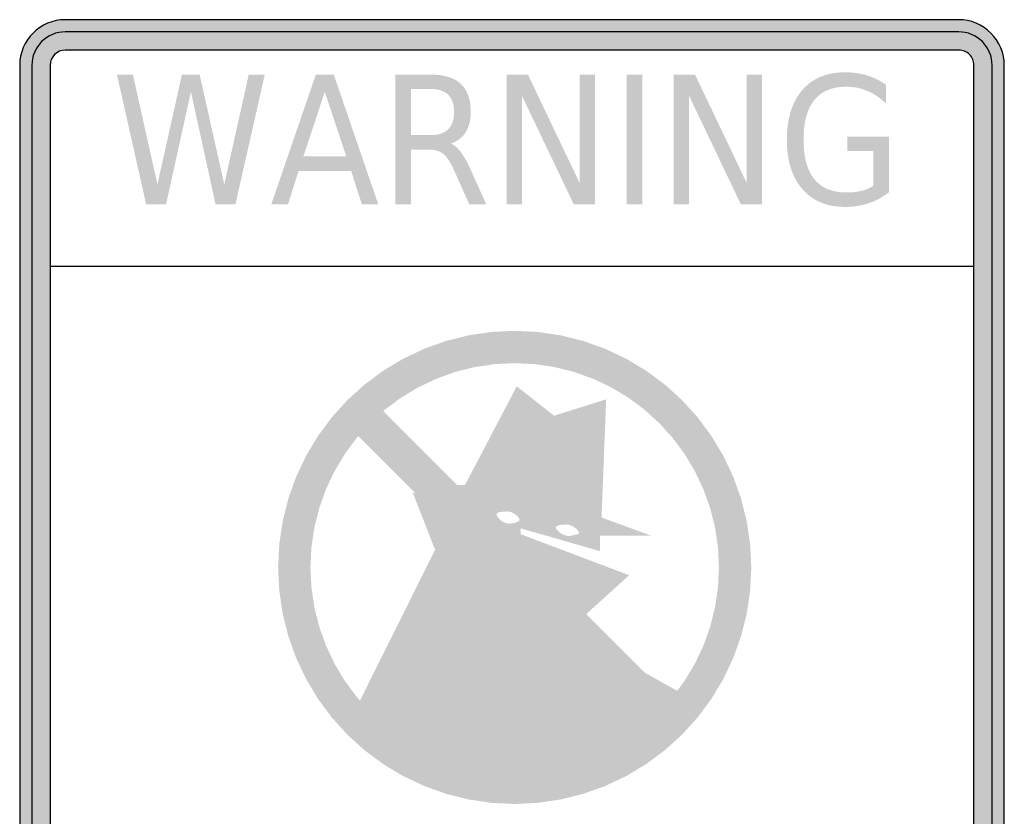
# Model space of a CAD drawing. Header units: inches. Extents: x -0.5 to 0.5, y -0.63 to 0.63.
# Tile 4 of 4: x -0.5 to 0.5, y -0.18 to 0.63. Entities that reach past the tile are written whole.
import ezdxf

# ---------------------------------------------------------------- set-up
doc = ezdxf.new("R2010")
doc.units = ezdxf.units.IN
doc.header["$MEASUREMENT"] = 0

msp = doc.modelspace()

# ---------------------------------------------------------------- hatches: boundary and pattern name
h = msp.add_hatch(color=7)
edge = h.paths.add_edge_path()
edge.add_line((-0.45368, -0.62541), (0.45368, -0.62541))
edge.add_spline(control_points=[(0.45368, -0.62541), (0.47926, -0.62541), (0.5, -0.60467), (0.5, -0.57909)], knot_values=[0, 0, 0, 0, 1, 1, 1, 1], degree=3, periodic=0)
edge.add_line((0.5, -0.57909), (0.5, 0.57909))
edge.add_spline(control_points=[(0.5, 0.57909), (0.5, 0.59137), (0.49512, 0.60315), (0.48643, 0.61184), (0.47775, 0.62053), (0.46596, 0.62541), (0.45368, 0.62541)], knot_values=[0, 0, 0, 0, 1, 1, 1, 2, 2, 2, 2], degree=3, periodic=0)
edge.add_line((0.45368, 0.62541), (-0.45368, 0.62541))
edge.add_spline(control_points=[(-0.45368, 0.62541), (-0.47926, 0.62541), (-0.5, 0.60467), (-0.5, 0.57909)], knot_values=[0, 0, 0, 0, 1, 1, 1, 1], degree=3, periodic=0)
edge.add_line((-0.5, 0.57909), (-0.5, -0.57909))
edge.add_spline(control_points=[(-0.5, -0.57909), (-0.5, -0.60467), (-0.47926, -0.62541), (-0.45368, -0.62541)], knot_values=[0, 0, 0, 0, 1, 1, 1, 1], degree=3, periodic=0)
edge = h.paths.add_edge_path(flags=0)
edge.add_line((-0.45368, -0.59453), (0.45368, -0.59453))
edge.add_spline(control_points=[(0.45368, -0.59453), (0.45777, -0.59453), (0.4617, -0.5929), (0.4646, -0.59001), (0.46749, -0.58711), (0.46912, -0.58318), (0.46912, -0.57909)], knot_values=[0, 0, 0, 0, 1, 1, 1, 2, 2, 2, 2], degree=3, periodic=0)
edge.add_line((0.46912, -0.57909), (0.46912, 0.57909))
edge.add_spline(control_points=[(0.46912, 0.57909), (0.46912, 0.58318), (0.46749, 0.58711), (0.4646, 0.59001), (0.4617, 0.5929), (0.45777, 0.59453), (0.45368, 0.59453)], knot_values=[0, 0, 0, 0, 1, 1, 1, 2, 2, 2, 2], degree=3, periodic=0)
edge.add_line((0.45368, 0.59453), (-0.45368, 0.59453))
edge.add_spline(control_points=[(-0.45368, 0.59453), (-0.46221, 0.59453), (-0.46912, 0.58761), (-0.46912, 0.57909)], knot_values=[0, 0, 0, 0, 1, 1, 1, 1], degree=3, periodic=0)
edge.add_line((-0.46912, 0.57909), (-0.46912, -0.57909))
edge.add_spline(control_points=[(-0.46912, -0.57909), (-0.46912, -0.58318), (-0.46749, -0.58711), (-0.4646, -0.59001), (-0.4617, -0.5929), (-0.45777, -0.59453), (-0.45368, -0.59453)], knot_values=[0, 0, 0, 0, 1, 1, 1, 2, 2, 2, 2], degree=3, periodic=0)
h = msp.add_hatch(color=7)
edge = h.paths.add_edge_path()
edge.add_spline(control_points=[(-0.48765, -0.57909), (-0.48765, -0.59785), (-0.47244, -0.61306), (-0.45368, -0.61306)], knot_values=[0, 0, 0, 0, 1, 1, 1, 1], degree=3, periodic=0)
edge.add_line((-0.45368, -0.61306), (0.45368, -0.61306))
edge.add_spline(control_points=[(0.45368, -0.61306), (0.47244, -0.61306), (0.48765, -0.59785), (0.48765, -0.57909)], knot_values=[0, 0, 0, 0, 1, 1, 1, 1], degree=3, periodic=0)
edge.add_line((0.48765, -0.57909), (0.48765, 0.57909))
edge.add_spline(control_points=[(0.48765, 0.57909), (0.48765, 0.59785), (0.47244, 0.61306), (0.45368, 0.61306)], knot_values=[0, 0, 0, 0, 1, 1, 1, 1], degree=3, periodic=0)
edge.add_line((0.45368, 0.61306), (-0.45368, 0.61306))
edge.add_spline(control_points=[(-0.45368, 0.61306), (-0.46269, 0.61306), (-0.47133, 0.60948), (-0.4777, 0.60311), (-0.48407, 0.59674), (-0.48765, 0.5881), (-0.48765, 0.57909)], knot_values=[0, 0, 0, 0, 1, 1, 1, 2, 2, 2, 2], degree=3, periodic=0)
edge.add_line((-0.48765, 0.57909), (-0.48765, -0.57909))
edge = h.paths.add_edge_path(flags=0)
edge.add_spline(control_points=[(-0.46912, -0.57909), (-0.46912, -0.58318), (-0.46749, -0.58711), (-0.4646, -0.59001), (-0.4617, -0.5929), (-0.45777, -0.59453), (-0.45368, -0.59453)], knot_values=[0, 0, 0, 0, 1, 1, 1, 2, 2, 2, 2], degree=3, periodic=0)
edge.add_line((-0.45368, -0.59453), (0.45368, -0.59453))
edge.add_spline(control_points=[(0.45368, -0.59453), (0.46221, -0.59453), (0.46912, -0.58761), (0.46912, -0.57909)], knot_values=[0, 0, 0, 0, 1, 1, 1, 1], degree=3, periodic=0)
edge.add_line((0.46912, -0.57909), (0.46912, 0.57909))
edge.add_spline(control_points=[(0.46912, 0.57909), (0.46912, 0.58761), (0.46221, 0.59453), (0.45368, 0.59453)], knot_values=[0, 0, 0, 0, 1, 1, 1, 1], degree=3, periodic=0)
edge.add_line((0.45368, 0.59453), (-0.45368, 0.59453))
edge.add_spline(control_points=[(-0.45368, 0.59453), (-0.45777, 0.59453), (-0.4617, 0.5929), (-0.4646, 0.59001), (-0.46749, 0.58711), (-0.46912, 0.58318), (-0.46912, 0.57909)], knot_values=[0, 0, 0, 0, 1, 1, 1, 2, 2, 2, 2], degree=3, periodic=0)
edge.add_line((-0.46912, 0.57909), (-0.46912, -0.57909))
h = msp.add_hatch(color=7)
edge = h.paths.add_edge_path()
edge.add_line((0.36689, 0.45663), (0.36689, 0.49203))
edge.add_line((0.36689, 0.49203), (0.34067, 0.49203))
edge.add_line((0.34067, 0.49203), (0.34067, 0.50669))
edge.add_line((0.34067, 0.50669), (0.38278, 0.50669))
edge.add_line((0.38278, 0.50669), (0.38278, 0.4501))
edge.add_spline(control_points=[(0.38278, 0.4501), (0.37658, 0.44521), (0.36975, 0.44152), (0.36228, 0.43902), (0.35481, 0.43652), (0.34684, 0.43527), (0.33837, 0.43527), (0.31983, 0.43527), (0.30533, 0.44129), (0.29487, 0.45332), (0.2844, 0.46536), (0.27917, 0.48211), (0.27917, 0.5036), (0.27917, 0.52514), (0.2844, 0.54192), (0.29487, 0.55396), (0.30533, 0.566), (0.31983, 0.57201), (0.33837, 0.57201), (0.3461, 0.57201), (0.35345, 0.57095), (0.36041, 0.56884), (0.36738, 0.56672), (0.3738, 0.5636), (0.37968, 0.55948)], knot_values=[0, 0, 0, 0, 1, 1, 1, 2, 2, 2, 3, 3, 3, 4, 4, 4, 5, 5, 5, 6, 6, 6, 7, 7, 7, 8, 8, 8, 8], degree=3, periodic=0)
edge.add_line((0.37968, 0.55948), (0.37968, 0.5405))
edge.add_spline(control_points=[(0.37968, 0.5405), (0.37375, 0.54609), (0.36745, 0.5503), (0.36077, 0.55312), (0.3541, 0.55595), (0.34708, 0.55736), (0.33972, 0.55736), (0.3252, 0.55736), (0.31431, 0.55286), (0.30702, 0.54385), (0.29974, 0.53485), (0.2961, 0.52143), (0.2961, 0.5036), (0.2961, 0.48582), (0.29974, 0.47243), (0.30702, 0.46343), (0.31431, 0.45442), (0.3252, 0.44992), (0.33972, 0.44992), (0.34538, 0.44992), (0.35044, 0.45047), (0.35489, 0.45156), (0.35934, 0.45264), (0.36334, 0.45434), (0.36689, 0.45663)], knot_values=[0, 0, 0, 0, 1, 1, 1, 2, 2, 2, 3, 3, 3, 4, 4, 4, 5, 5, 5, 6, 6, 6, 7, 7, 7, 8, 8, 8, 8], degree=3, periodic=0)
for points in [[(-0.40125, 0.56963), (-0.38504, 0.56963), (-0.3601, 0.45822), (-0.33523, 0.56963), (-0.31719, 0.56963), (-0.29224, 0.45822), (-0.26738, 0.56963), (-0.25109, 0.56963), (-0.28088, 0.43783), (-0.30106, 0.43783), (-0.32609, 0.55224), (-0.35136, 0.43783), (-0.37154, 0.43783), (-0.40125, 0.56963)], [(-0.00542, 0.56963), (0.01619, 0.56963), (0.06879, 0.45937), (0.06879, 0.56963), (0.08436, 0.56963), (0.08436, 0.43783), (0.06275, 0.43783), (0.01015, 0.54809), (0.01015, 0.43783), (-0.00542, 0.43783), (-0.00542, 0.56963)], [(0.1163, 0.56963), (0.13235, 0.56963), (0.13235, 0.43783), (0.1163, 0.43783), (0.1163, 0.56963)], [(0.16429, 0.56963), (0.1859, 0.56963), (0.23849, 0.45937), (0.23849, 0.56963), (0.25407, 0.56963), (0.25407, 0.43783), (0.23246, 0.43783), (0.17986, 0.54809), (0.17986, 0.43783), (0.16429, 0.43783), (0.16429, 0.56963)], [(0.00274, 0.30943), (-0.02081, 0.30827), (-0.04414, 0.30481), (-0.06701, 0.29908), (-0.08921, 0.29114), (-0.11053, 0.28105), (-0.13075, 0.26893), (-0.14969, 0.25489), (-0.16717, 0.23905), (-0.183, 0.22158), (-0.19705, 0.20264), (-0.20917, 0.18241), (-0.21925, 0.16109), (-0.2272, 0.13889), (-0.23293, 0.11602), (-0.23639, 0.09269), (-0.23754, 0.06914), (-0.23639, 0.04559), (-0.23293, 0.02226), (-0.2272, -0.00061), (-0.21925, -0.02281), (-0.20917, -0.04413), (-0.19705, -0.06436), (-0.183, -0.0833), (-0.16717, -0.10077), (-0.14969, -0.1166), (-0.13075, -0.13065), (-0.11053, -0.14277), (-0.08921, -0.15286), (-0.06701, -0.1608), (-0.04414, -0.16653), (-0.02081, -0.16999), (0.00274, -0.17115), (0.00274, -0.13833), (-0.01759, -0.13733), (-0.03773, -0.13434), (-0.05748, -0.12939), (-0.07665, -0.12253), (-0.09506, -0.11383), (-0.11252, -0.10336), (-0.12887, -0.09123), (-0.14396, -0.07756), (-0.15763, -0.06248), (-0.16976, -0.04612), (-0.18023, -0.02866), (-0.18893, -0.01025), (-0.19579, 0.00892), (-0.20074, 0.02867), (-0.20372, 0.04881), (-0.20472, 0.06914), (-0.20372, 0.08948), (-0.20074, 0.10961), (-0.19579, 0.12936), (-0.18893, 0.14853), (-0.18023, 0.16694), (-0.16976, 0.1844), (-0.15763, 0.20076), (-0.14396, 0.21584), (-0.12887, 0.22951), (-0.11252, 0.24164), (-0.09506, 0.25211), (-0.07665, 0.26081), (-0.05748, 0.26767), (-0.03773, 0.27262), (-0.01759, 0.27561), (0.00274, 0.27661), (0.00274, 0.30943)], [(0.00274, -0.17115), (0.02629, -0.16999), (0.04962, -0.16653), (0.07249, -0.1608), (0.0947, -0.15286), (0.11601, -0.14277), (0.13624, -0.13065), (0.15518, -0.1166), (0.17265, -0.10077), (0.18849, -0.0833), (0.20253, -0.06436), (0.21466, -0.04413), (0.22474, -0.02281), (0.23268, -0.00061), (0.23841, 0.02226), (0.24187, 0.04559), (0.24303, 0.06914), (0.24187, 0.09269), (0.23841, 0.11602), (0.23268, 0.13889), (0.22474, 0.16109), (0.21466, 0.18241), (0.20253, 0.20264), (0.18849, 0.22158), (0.17265, 0.23905), (0.15518, 0.25489), (0.13624, 0.26893), (0.11601, 0.28105), (0.0947, 0.29114), (0.07249, 0.29908), (0.04962, 0.30481), (0.02629, 0.30827), (0.00274, 0.30943), (0.00274, 0.27661), (0.02308, 0.27561), (0.04322, 0.27262), (0.06297, 0.26767), (0.08214, 0.26081), (0.10054, 0.25211), (0.118, 0.24164), (0.13436, 0.22951), (0.14944, 0.21584), (0.16312, 0.20076), (0.17524, 0.1844), (0.18571, 0.16694), (0.19442, 0.14853), (0.20128, 0.12936), (0.20622, 0.10961), (0.20921, 0.08948), (0.21021, 0.06914), (0.20921, 0.04881), (0.20622, 0.02867), (0.20128, 0.00892), (0.19442, -0.01025), (0.18571, -0.02866), (0.17524, -0.04612), (0.16312, -0.06248), (0.14944, -0.07756), (0.13436, -0.09123), (0.118, -0.10336), (0.10054, -0.11383), (0.08214, -0.12253), (0.06297, -0.12939), (0.04322, -0.13434), (0.02308, -0.13733), (0.00274, -0.13833), (0.00274, -0.17115)], [(0.16784, -0.07055), (-0.13695, 0.23423), (-0.16235, 0.20883), (0.14244, -0.09595), (0.16784, -0.07055)]]:
    msp.add_hatch(color=7).paths.add_polyline_path(points)
h = msp.add_hatch(color=7)
h.paths.add_polyline_path([(-0.19921, 0.56963), (-0.18101, 0.56963), (-0.1358, 0.43783), (-0.15249, 0.43783), (-0.16329, 0.47164), (-0.21676, 0.47164), (-0.22757, 0.43783), (-0.24449, 0.43783), (-0.19921, 0.56963)])
h.paths.add_polyline_path([(-0.19015, 0.55206), (-0.21192, 0.48647), (-0.1683, 0.48647), (-0.19015, 0.55206)], flags=0)
h = msp.add_hatch(color=7)
edge = h.paths.add_edge_path()
edge.add_spline(control_points=[(-0.06223, 0.49962), (-0.05879, 0.49833), (-0.05544, 0.49556), (-0.05218, 0.49133), (-0.04892, 0.48709), (-0.04565, 0.48126), (-0.04237, 0.47385)], knot_values=[0, 0, 0, 0, 1, 1, 1, 2, 2, 2, 2], degree=3, periodic=0)
edge.add_line((-0.04237, 0.47385), (-0.02608, 0.43783))
edge.add_line((-0.02608, 0.43783), (-0.04332, 0.43783))
edge.add_line((-0.04332, 0.43783), (-0.0585, 0.47164))
edge.add_spline(control_points=[(-0.0585, 0.47164), (-0.06242, 0.48047), (-0.06622, 0.48632), (-0.0699, 0.48921), (-0.07358, 0.49209), (-0.0786, 0.49353), (-0.08495, 0.49353)], knot_values=[0, 0, 0, 0, 1, 1, 1, 2, 2, 2, 2], degree=3, periodic=0)
edge.add_line((-0.08495, 0.49353), (-0.10243, 0.49353))
edge.add_line((-0.10243, 0.49353), (-0.10243, 0.43783))
edge.add_line((-0.10243, 0.43783), (-0.11848, 0.43783))
edge.add_line((-0.11848, 0.43783), (-0.11848, 0.56963))
edge.add_line((-0.11848, 0.56963), (-0.08225, 0.56963))
edge.add_spline(control_points=[(-0.08225, 0.56963), (-0.06869, 0.56963), (-0.05858, 0.56648), (-0.0519, 0.56018), (-0.04523, 0.55389), (-0.04189, 0.54438), (-0.04189, 0.53167), (-0.04189, 0.52337), (-0.04363, 0.51649), (-0.0471, 0.51101), (-0.05056, 0.50554), (-0.05561, 0.50174), (-0.06223, 0.49962)], knot_values=[0, 0, 0, 0, 1, 1, 1, 2, 2, 2, 3, 3, 3, 4, 4, 4, 4], degree=3, periodic=0)
edge = h.paths.add_edge_path(flags=0)
edge.add_line((-0.10243, 0.55498), (-0.10243, 0.50819))
edge.add_line((-0.10243, 0.50819), (-0.08225, 0.50819))
edge.add_spline(control_points=[(-0.08225, 0.50819), (-0.07452, 0.50819), (-0.06868, 0.51017), (-0.06473, 0.51415), (-0.06079, 0.51812), (-0.05881, 0.52396), (-0.05881, 0.53167), (-0.05881, 0.53938), (-0.06079, 0.54519), (-0.06473, 0.5491), (-0.06868, 0.55302), (-0.07452, 0.55498), (-0.08225, 0.55498)], knot_values=[0, 0, 0, 0, 1, 1, 1, 2, 2, 2, 3, 3, 3, 4, 4, 4, 4], degree=3, periodic=0)
edge.add_line((-0.08225, 0.55498), (-0.10243, 0.55498))
h = msp.add_hatch(color=7)
edge = h.paths.add_edge_path()
edge.add_line((0.05731, 0.00537), (0.11907, 0.06121))
edge.add_line((0.11907, 0.06121), (0.00883, 0.10286))
edge.add_line((0.00883, 0.10286), (0.00883, 0.10879))
edge.add_line((0.00883, 0.10879), (0.08939, 0.08564))
edge.add_line((0.08939, 0.08564), (0.08939, 0.10138))
edge.add_line((0.08939, 0.10138), (0.14126, 0.10138))
edge.add_line((0.14126, 0.10138), (0.09094, 0.11974))
edge.add_line((0.09094, 0.11974), (0.09566, 0.23985))
edge.add_line((0.09566, 0.23985), (0.04276, 0.22319))
edge.add_line((0.04276, 0.22319), (0.00481, 0.25307))
edge.add_line((0.00481, 0.25307), (-0.04779, 0.15267))
edge.add_line((-0.04779, 0.15267), (-0.09334, 0.15267))
edge.add_line((-0.09334, 0.15267), (-0.05637, 0.13511))
edge.add_line((-0.05637, 0.13511), (-0.05984, 0.129))
edge.add_line((-0.05984, 0.129), (-0.10093, 0.14542))
edge.add_line((-0.10093, 0.14542), (-0.0781, 0.08704))
edge.add_line((-0.0781, 0.08704), (-0.16234, -0.08209))
edge.add_spline(control_points=[(-0.16234, -0.08209), (-0.11993, -0.12838), (-0.06004, -0.15474), (0.00274, -0.15474), (0.07357, -0.15474), (0.14022, -0.12122), (0.18246, -0.06437)], knot_values=[0, 0, 0, 0, 1, 1, 1, 2, 2, 2, 2], degree=3, periodic=0)
edge.add_line((0.18246, -0.06437), (0.05731, 0.00537))
edge = h.paths.add_edge_path(flags=0)
edge.add_spline(control_points=[(-0.01528, 0.12411), (-0.01669, 0.12243), (-0.01348, 0.11847), (-0.01055, 0.11622), (-0.00694, 0.11344), (-0.00376, 0.11329), (0.00061, 0.11399), (0.00348, 0.11445), (0.00687, 0.11528), (0.00749, 0.11694), (0.00828, 0.11904), (0.00462, 0.12249), (0.00142, 0.12425), (-0.00261, 0.12647), (-0.0059, 0.12604), (-0.01046, 0.1255), (-0.01238, 0.12528), (-0.01451, 0.12503), (-0.01528, 0.12411)], knot_values=[0, 0, 0, 0, 1, 1, 1, 2, 2, 2, 3, 3, 3, 4, 4, 4, 5, 5, 5, 6, 6, 6, 6], degree=3, periodic=0)
edge = h.paths.add_edge_path(flags=0)
edge.add_spline(control_points=[(0.04465, 0.11051), (0.0432, 0.10816), (0.04943, 0.10314), (0.05408, 0.10162), (0.05767, 0.10046), (0.06032, 0.10138), (0.06405, 0.10225), (0.06555, 0.1026), (0.06723, 0.10295), (0.06782, 0.10369), (0.06902, 0.1052), (0.06562, 0.10838), (0.06279, 0.11024), (0.0591, 0.11266), (0.05637, 0.11284), (0.05228, 0.11257), (0.04928, 0.11238), (0.04553, 0.11194), (0.04465, 0.11051)], knot_values=[0, 0, 0, 0, 1, 1, 1, 2, 2, 2, 3, 3, 3, 4, 4, 4, 5, 5, 5, 6, 6, 6, 6], degree=3, periodic=0)

# ---------------------------------------------------------------- linework, layer by layer
at = {"color": 7}
msp.add_line((-0.46912, 0.37521), (0.46912, 0.37521), dxfattribs=at)
for points in [[(0.45368, 0.62541), (-0.45368, 0.62541)], [(0.45368, 0.61306), (-0.45368, 0.61306)], [(0.45368, 0.59453), (-0.45368, 0.59453)], [(-0.5, 0.57909), (-0.5, -0.57909)], [(-0.48765, 0.57909), (-0.48765, -0.57909)], [(-0.46912, 0.57909), (-0.46912, -0.57909)], [(0.46912, -0.57909), (0.46912, 0.57909)], [(0.48765, -0.57909), (0.48765, 0.57909)], [(0.5, -0.57909), (0.5, 0.57909)]]:
    msp.add_lwpolyline(points, dxfattribs=at)
for points in [[(-0.45368, 0.62541), (-0.47926, 0.62541), (-0.5, 0.60467), (-0.5, 0.57909)], [(-0.45368, 0.59453), (-0.46221, 0.59453), (-0.46912, 0.58761), (-0.46912, 0.57909)]]:
    msp.add_open_spline(points, degree=3, dxfattribs=at)
for points in [[(0.5, 0.57909), (0.5, 0.59137), (0.49512, 0.60315), (0.48643, 0.61184), (0.47775, 0.62053), (0.46596, 0.62541), (0.45368, 0.62541)], [(-0.45368, 0.61306), (-0.46269, 0.61306), (-0.47133, 0.60948), (-0.4777, 0.60311), (-0.48407, 0.59674), (-0.48765, 0.5881), (-0.48765, 0.57909)], [(0.48765, 0.57909), (0.48765, 0.5881), (0.48407, 0.59674), (0.4777, 0.60311), (0.47133, 0.60948), (0.46269, 0.61306), (0.45368, 0.61306)], [(0.46912, 0.57909), (0.46912, 0.58318), (0.46749, 0.58711), (0.4646, 0.59001), (0.4617, 0.5929), (0.45777, 0.59453), (0.45368, 0.59453)]]:
    msp.add_open_spline(points, degree=3, knots=[0, 0, 0, 0, 1, 1, 1, 2, 2, 2, 2], dxfattribs=at)

doc.saveas('drawing.dxf')
